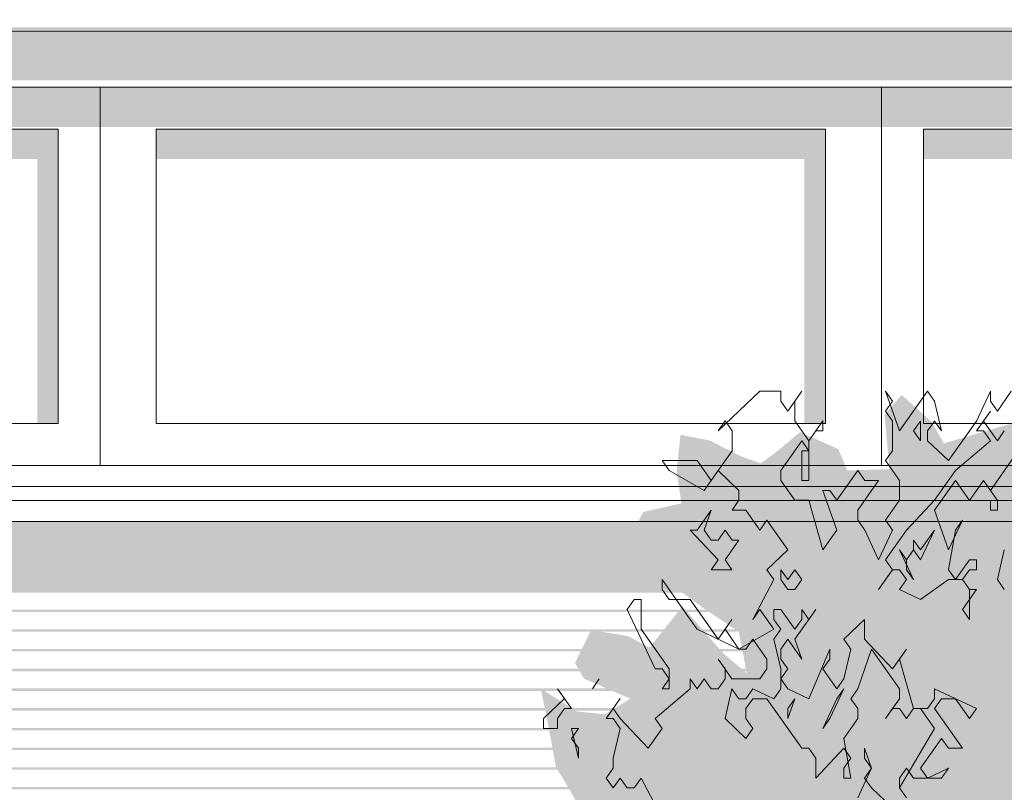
# Model space of a CAD drawing. Header units: metres. Extents: x -111 to -1, y -8 to 26.
# Tile 105 of 209: x -26.47 to -25.07, y 1.54 to 2.65. Entities that reach past the tile are written whole.
import ezdxf

# ---------------------------------------------------------------- set-up
doc = ezdxf.new("R2010")
doc.units = ezdxf.units.M
doc.header["$MEASUREMENT"] = 0
for name, color, linetype in [('10 Fassade', 7, 'Continuous'), ('10 Wand außen', 7, 'Continuous'), ('60 Pflanzen außen', 7, 'Continuous'), ('94 Genehmigungsplanung Bemaßung', 7, 'Continuous')]:
    doc.layers.add(name, color=color, linetype=linetype)
doc.styles.add('ERSTELLTER_STIL_2', font='arial.ttf')
doc.dimstyles.new('ERSTELLTER_STIL__1', dxfattribs={"dimtxt": 0.25, "dimasz": 0.19, "dimexe": 0.18, "dimexo": 0.1, "dimgap": 0, "dimtad": 1, "dimtih": 1, "dimtoh": 1, "dimzin": 0, "dimdsep": 46, "dimtxsty": 'ERSTELLTER_STIL_2', "dimblk": 'ARROWHEAD_6', "dimblk1": 'ARROWHEAD_6', "dimblk2": 'ARROWHEAD_6', "dimcen": 0.09, "dimclrd": 7, "dimclre": 7, "dimclrt": 7, "dimazin": 0, "dimtfac": 1, "dimtdec": 4, "dimtmove": 0, "dimatfit": 3, "dimfxl": 1, "dimtolj": 1, "dimtzin": 0, "dimarcsym": 0})

# ---------------------------------------------------------------- blocks, each defined once
blk = doc.blocks.new('Sträucher 27[11]_1', base_point=(-25.1121, 0.0201))
at = {"layer": '60 Pflanzen außen', "linetype": 'Continuous', "lineweight": 0, "true_color": 0xffffff}
h = blk.add_hatch(color=7, dxfattribs=at)
h.paths.add_polyline_path([(-24.6907, 1.2234), (-24.6936, 1.2703), (-24.6548, 1.2927), (-24.639, 1.3355), (-24.5788, 1.3701), (-24.5415, 1.3518), (-24.5228, 1.3212), (-24.5042, 1.3497), (-24.5013, 1.4048), (-24.497, 1.4353), (-24.4755, 1.4679), (-24.5085, 1.5026), (-24.5501, 1.4802), (-24.5601, 1.5026), (-24.5472, 1.5515), (-24.5558, 1.6045), (-24.5658, 1.6453), (-24.5486, 1.6799), (-24.5917, 1.7064), (-24.6232, 1.686), (-24.6648, 1.6921), (-24.6964, 1.739), (-24.6677, 1.7696), (-24.6619, 1.8315), (-24.6734, 1.8662), (-24.6662, 1.8988), (-24.6576, 1.9559), (-24.7337, 1.9742), (-24.7753, 2.0048), (-24.7509, 2.0415), (-24.7437, 2.0904), (-24.7796, 2.1108), (-24.8011, 2.0884), (-24.8499, 2.07), (-24.8886, 2.0924), (-24.8857, 2.1393), (-24.8527, 2.1556), (-24.8341, 2.1719), (-24.8914, 2.2151), (-24.9244, 2.178), (-24.9689, 2.1862), (-25.0079, 2.1291), (-25.0338, 2.0761), (-25.1514, 2.0415), (-25.1686, 2.0721), (-25.2117, 2.1108), (-25.2361, 2.0823), (-25.2289, 2.0048), (-25.2892, 2.0028), (-25.3021, 2.0334), (-25.3566, 2.0578), (-25.3881, 2.0313), (-25.4125, 2.013), (-25.4412, 2.0232), (-25.4857, 2.0456), (-25.5273, 2.0538), (-25.533, 2.0008), (-25.5259, 1.9559), (-25.5804, 1.9437), (-25.5947, 1.9172), (-25.5775, 1.8622), (-25.5345, 1.8357), (-25.4958, 1.8072), (-25.4441, 1.7725), (-25.4327, 1.7134), (-25.4642, 1.7399), (-25.49, 1.7684), (-25.5245, 1.8092), (-25.5503, 1.7766), (-25.5718, 1.7501), (-25.6019, 1.7664), (-25.655, 1.775), (-25.678, 1.7281), (-25.6651, 1.7057), (-25.5991, 1.6771), (-25.6349, 1.6547), (-25.6751, 1.6588), (-25.7268, 1.6914), (-25.7153, 1.6344), (-25.7052, 1.5793), (-25.6866, 1.5488), (-25.6637, 1.508), (-25.6421, 1.4835), (-25.5919, 1.4795), (-25.5747, 1.4733), (-25.5417, 1.4693), (-25.5446, 1.4468), (-25.5934, 1.4428), (-25.6364, 1.4448), (-25.6809, 1.4285), (-25.711, 1.4), (-25.7584, 1.3653), (-25.7827, 1.2879), (-25.7813, 1.2227), (-25.7655, 1.1778), (-25.7756, 1.1534), (-25.7928, 1.1106), (-25.7297, 1.0882), (-25.7412, 1.0413), (-25.7369, 0.9964), (-25.7455, 0.9924), (-25.7856, 1.0046), (-25.7957, 0.974), (-25.8051, 0.9108), (-25.7785, 0.9108), (-25.7354, 0.9251), (-25.724, 0.8925), (-25.7498, 0.8782), (-25.7842, 0.8416), (-25.7527, 0.8134), (-25.7125, 0.8175), (-25.7297, 0.793), (-25.7699, 0.738), (-25.7512, 0.7258), (-25.7269, 0.7095), (-25.7469, 0.683), (-25.7312, 0.6463), (-25.7082, 0.6483), (-25.6795, 0.6463), (-25.6781, 0.5892), (-25.6551, 0.5872), (-25.625, 0.5811), (-25.6264, 0.5281), (-25.5949, 0.5179), (-25.582, 0.5423), (-25.5691, 0.5974), (-25.5461, 0.5627), (-25.5231, 0.5057), (-25.5246, 0.5525), (-25.5131, 0.5709), (-25.5045, 0.5546), (-25.4801, 0.5383), (-25.4643, 0.5566), (-25.4155, 0.5749), (-25.3998, 0.5647), (-25.4012, 0.5423), (-25.3782, 0.5444), (-25.3424, 0.5382), (-25.3166, 0.5056), (-25.2936, 0.4669), (-25.2735, 0.4363), (-25.2592, 0.3833), (-25.2491, 0.3324), (-25.2305, 0.2611), (-25.2119, 0.2019), (-25.186, 0.098), (-25.1803, 0.0201), (-25.1413, 0.0201), (-25.1083, 0.0369), (-25.0653, 0.0201), (-25.071, 0.098), (-25.0609, 0.1714), (-25.0337, 0.2712), (-25.0035, 0.3711), (-24.949, 0.4697), (-24.9318, 0.4473), (-24.8859, 0.4392), (-24.8457, 0.5044), (-24.7984, 0.5207), (-24.751, 0.5288), (-24.7295, 0.5553), (-24.685, 0.6124), (-24.6563, 0.6022), (-24.6448, 0.7082), (-24.6549, 0.7497), (-24.5975, 0.7803), (-24.5401, 0.7762), (-24.5085, 0.7884), (-24.4569, 0.8272), (-24.4683, 0.8822), (-24.4554, 0.925), (-24.4626, 0.9698), (-24.4497, 1.0085), (-24.4468, 1.0269), (-24.4526, 1.0513), (-24.4554, 1.084), (-24.4325, 1.1003), (-24.4167, 1.1329), (-24.4612, 1.1329), (-24.4769, 1.1533), (-24.4425, 1.1899), (-24.4482, 1.2327), (-24.4611, 1.2927), (-24.4841, 1.3049), (-24.5099, 1.2825), (-24.563, 1.2702), (-24.606, 1.258), (-24.6462, 1.2295)])
h.paths.add_polyline_path([(-25.1771, 0.528), (-25.1599, 0.5178), (-25.1656, 0.4119), (-25.1671, 0.3242), (-25.1829, 0.3935), (-25.2044, 0.4547), (-25.2244, 0.5362), (-25.2173, 0.5484)], flags=0)
h.paths.add_polyline_path([(-25.124, 0.4506), (-25.1011, 0.526), (-25.0709, 0.5708), (-25.0595, 0.5545), (-25.0494, 0.5199), (-25.0466, 0.4404), (-25.0466, 0.365), (-25.0681, 0.2794), (-25.0882, 0.206), (-25.114, 0.1062), (-25.1241, 0.2121), (-25.1312, 0.3691)], flags=0)
h.paths.add_polyline_path([(-24.5817, 0.9364), (-24.6276, 0.9772), (-24.6075, 1.0118), (-24.5157, 1.0179), (-24.5329, 0.9833)], flags=0)
h.paths.add_polyline_path([(-24.6634, 1.5943), (-24.6189, 1.6147), (-24.639, 1.4965), (-24.6792, 1.5006)], flags=0)
at = {"layer": '60 Pflanzen außen', "color": 8, "linetype": 'Continuous', "lineweight": 18}
for p, q in [((-25.414, 2.116), (-25.4738, 2.0594)), ((-25.384, 2.116), (-25.414, 2.116)), ((-25.384, 2.1019), (-25.384, 2.116)), ((-25.3541, 2.116), (-25.3741, 2.0877)), ((-25.3641, 2.1019), (-25.3541, 2.116)), ((-25.2146, 2.0594), (-25.2345, 2.116)), ((-25.2345, 2.116), (-25.2246, 2.1019)), ((-25.1747, 2.116), (-25.2146, 2.0594)), ((-25.1647, 2.1019), (-25.1747, 2.116)), ((-25.085, 2.116), (-25.1049, 2.0735)), ((-25.085, 2.1019), (-25.085, 2.116)), ((-25.0551, 2.116), (-25.075, 2.0877)), ((-25.3741, 2.0877), (-25.384, 2.1019)), ((-25.3641, 2.0736), (-25.3641, 2.1019)), ((-25.2246, 2.1019), (-25.2345, 2.0877)), ((-25.1548, 2.0594), (-25.1647, 2.1019)), ((-25.075, 2.0877), (-25.085, 2.1019)), ((-25.2345, 2.0877), (-25.2246, 2.0735)), ((-25.085, 2.0877), (-25.1049, 2.0594)), ((-25.095, 2.0735), (-25.085, 2.0877)), ((-25.4738, 2.0594), (-25.4638, 2.0736)), ((-25.4638, 2.0736), (-25.4538, 2.0594)), ((-25.3442, 2.0452), (-25.3641, 2.0736)), ((-25.3242, 2.0736), (-25.3442, 2.0452)), ((-25.3242, 2.0594), (-25.3242, 2.0736)), ((-25.2246, 2.0735), (-25.2246, 2.0311)), ((-25.1847, 2.0735), (-25.1946, 2.0594)), ((-25.1847, 2.0452), (-25.1847, 2.0735)), ((-25.1747, 2.0594), (-25.1647, 2.0735)), ((-25.1647, 2.0735), (-25.1548, 2.0594)), ((-25.1049, 2.0735), (-25.1448, 2.0169)), ((-25.075, 2.0452), (-25.095, 2.0735)), ((-25.4538, 2.0594), (-25.4538, 2.0311)), ((-25.3442, 2.0452), (-25.3342, 2.0594)), ((-25.3342, 2.0594), (-25.3242, 2.0594)), ((-25.1946, 2.0594), (-25.1847, 2.0452)), ((-25.1747, 2.0452), (-25.1747, 2.0594)), ((-25.1049, 2.0594), (-25.095, 2.0594)), ((-25.095, 2.0594), (-25.085, 2.0452)), ((-25.0651, 2.0594), (-25.075, 2.0452)), ((-25.3841, 2.0028), (-25.3541, 2.0452)), ((-25.3541, 2.0452), (-25.3442, 2.0311)), ((-25.3442, 1.9886), (-25.3442, 2.0452)), ((-25.1448, 2.0169), (-25.1747, 2.0452)), ((-25.085, 2.0452), (-25.1348, 2.0027)), ((-25.4538, 2.0311), (-25.4837, 1.9886)), ((-25.3541, 2.0311), (-25.3542, 1.9886)), ((-25.3442, 2.0311), (-25.3541, 2.0311)), ((-25.2246, 2.0311), (-25.2345, 2.0169)), ((-25.085, 1.9744), (-25.0451, 2.031)), ((-25.5037, 2.0169), (-25.5535, 2.0169)), ((-25.5535, 2.0169), (-25.5436, 2.0028)), ((-25.4837, 1.9886), (-25.5037, 2.0169)), ((-25.2345, 2.0169), (-25.2146, 1.9886)), ((-25.5436, 2.0028), (-25.4937, 1.9744)), ((-25.4937, 1.9744), (-25.4738, 2.0028)), ((-25.4738, 2.0028), (-25.4439, 1.9744)), ((-25.3841, 1.9886), (-25.3841, 2.0028)), ((-25.2744, 2.0027), (-25.3043, 1.9603)), ((-25.2644, 1.9886), (-25.2744, 2.0027)), ((-25.1348, 2.0027), (-25.1648, 1.9603)), ((-25.3641, 1.9603), (-25.3841, 1.9886)), ((-25.3542, 1.9886), (-25.3442, 1.9886)), ((-25.2744, 1.9461), (-25.2445, 1.9886)), ((-25.2445, 1.9886), (-25.2644, 1.9886)), ((-25.2146, 1.9886), (-25.2146, 1.9603)), ((-25.1648, 1.9461), (-25.1348, 1.9886)), ((-25.1348, 1.9886), (-25.1149, 1.9602)), ((-25.1149, 1.9602), (-25.095, 1.9886)), ((-25.095, 1.9886), (-25.075, 1.9602)), ((-25.4439, 1.9744), (-25.4439, 1.9603)), ((-25.3143, 1.9744), (-25.3242, 1.9744)), ((-25.3242, 1.9744), (-25.3043, 1.9178)), ((-25.3043, 1.9603), (-25.3143, 1.9744)), ((-25.075, 1.9602), (-25.085, 1.9744)), ((-25.4439, 1.9603), (-25.4538, 1.9461)), ((-25.3442, 1.9603), (-25.3641, 1.9603)), ((-25.3243, 1.8895), (-25.3442, 1.9603)), ((-25.2146, 1.9603), (-25.2345, 1.9319)), ((-25.1648, 1.9603), (-25.2046, 1.9178)), ((-25.075, 1.9602), (-25.085, 1.9602)), ((-25.085, 1.9602), (-25.085, 1.9461)), ((-25.075, 1.9461), (-25.075, 1.9602)), ((-25.4838, 1.9461), (-25.5037, 1.9178)), ((-25.4937, 1.9178), (-25.4838, 1.9461)), ((-25.4538, 1.9461), (-25.4339, 1.9461)), ((-25.4339, 1.9461), (-25.414, 1.9178)), ((-25.2744, 1.9319), (-25.2744, 1.9461)), ((-25.1448, 1.8894), (-25.1648, 1.9461)), ((-25.085, 1.9461), (-25.075, 1.9461)), ((-25.414, 1.9178), (-25.404, 1.932)), ((-25.404, 1.932), (-25.3741, 1.8895)), ((-25.2644, 1.9178), (-25.2744, 1.9319)), ((-25.2345, 1.9319), (-25.2246, 1.9178)), ((-25.1249, 1.9319), (-25.1448, 1.8894)), ((-25.1349, 1.9178), (-25.1249, 1.9319)), ((-25.5137, 1.9178), (-25.4738, 1.8753)), ((-25.5037, 1.9178), (-25.5137, 1.9178)), ((-25.4838, 1.9036), (-25.4937, 1.9178)), ((-25.4638, 1.9178), (-25.4738, 1.9036)), ((-25.4538, 1.9036), (-25.4638, 1.9178)), ((-25.3043, 1.9178), (-25.3243, 1.8895)), ((-25.2445, 1.8753), (-25.2644, 1.9178)), ((-25.2246, 1.9178), (-25.2445, 1.8753)), ((-25.2046, 1.9178), (-25.2345, 1.8753)), ((-25.1847, 1.8753), (-25.1648, 1.9178)), ((-25.1648, 1.9178), (-25.1847, 1.8894)), ((-25.1448, 1.8611), (-25.1349, 1.9178)), ((-25.4738, 1.9036), (-25.4838, 1.9036)), ((-25.4638, 1.8753), (-25.4439, 1.9036)), ((-25.4439, 1.9036), (-25.4538, 1.9036)), ((-25.1947, 1.9036), (-25.1947, 1.8894)), ((-25.1847, 1.8894), (-25.1947, 1.9036)), ((-25.3741, 1.8895), (-25.404, 1.8611)), ((-25.2046, 1.8753), (-25.2146, 1.8894)), ((-25.2146, 1.8894), (-25.1947, 1.847)), ((-25.1947, 1.8894), (-25.2046, 1.8753)), ((-25.2046, 1.8753), (-25.1947, 1.8894)), ((-25.1947, 1.8894), (-25.1847, 1.8753)), ((-25.075, 1.847), (-25.0651, 1.8894)), ((-25.4738, 1.8753), (-25.4838, 1.8612)), ((-25.4539, 1.8611), (-25.4638, 1.8753)), ((-25.2345, 1.8753), (-25.2246, 1.8611)), ((-25.2046, 1.8611), (-25.2046, 1.8753)), ((-25.1149, 1.8753), (-25.1349, 1.847)), ((-25.1049, 1.8753), (-25.1149, 1.8753)), ((-25.1049, 1.8611), (-25.1049, 1.8753)), ((-25.4838, 1.8612), (-25.4539, 1.8611)), ((-25.404, 1.8611), (-25.394, 1.847)), ((-25.3841, 1.8611), (-25.3841, 1.847)), ((-25.3741, 1.847), (-25.3841, 1.8611)), ((-25.3641, 1.8611), (-25.3741, 1.847)), ((-25.3542, 1.847), (-25.3641, 1.8611)), ((-25.2246, 1.8611), (-25.2445, 1.8328)), ((-25.2445, 1.8328), (-25.2246, 1.8611)), ((-25.2246, 1.8611), (-25.2146, 1.8611)), ((-25.2146, 1.8611), (-25.2046, 1.847)), ((-25.1947, 1.847), (-25.2046, 1.8611)), ((-25.1349, 1.847), (-25.1448, 1.8611)), ((-25.1249, 1.847), (-25.1149, 1.8611)), ((-25.1149, 1.8611), (-25.1049, 1.8611)), ((-25.5535, 1.8328), (-25.5535, 1.847)), ((-25.5535, 1.847), (-25.5137, 1.7903)), ((-25.394, 1.847), (-25.424, 1.7903)), ((-25.3841, 1.847), (-25.3741, 1.8328)), ((-25.3641, 1.8328), (-25.3542, 1.847)), ((-25.2046, 1.847), (-25.2146, 1.8328)), ((-25.1847, 1.8186), (-25.1448, 1.847)), ((-25.1448, 1.847), (-25.1249, 1.847)), ((-25.1249, 1.847), (-25.1149, 1.8328)), ((-25.1149, 1.8328), (-25.1249, 1.847)), ((-25.0651, 1.8328), (-25.075, 1.847)), ((-25.5436, 1.8187), (-25.5535, 1.8328)), ((-25.3741, 1.8328), (-25.3641, 1.8328)), ((-25.2146, 1.8328), (-25.1847, 1.8186)), ((-25.1149, 1.8328), (-25.1149, 1.8186)), ((-25.1149, 1.8186), (-25.105, 1.8328)), ((-25.105, 1.8328), (-25.1149, 1.8328)), ((-25.5934, 1.8187), (-25.6034, 1.8045)), ((-25.5834, 1.8187), (-25.5934, 1.8187)), ((-25.5835, 1.7762), (-25.5834, 1.8187)), ((-25.5137, 1.8187), (-25.5436, 1.8187)), ((-25.4738, 1.762), (-25.5137, 1.8187)), ((-25.1149, 1.8186), (-25.1249, 1.8045)), ((-25.1149, 1.7903), (-25.1149, 1.8186)), ((-25.6034, 1.8045), (-25.5635, 1.7195)), ((-25.424, 1.7903), (-25.414, 1.8045)), ((-25.414, 1.8045), (-25.394, 1.7762)), ((-25.3841, 1.8045), (-25.394, 1.8045)), ((-25.394, 1.8045), (-25.394, 1.7903)), ((-25.3641, 1.7762), (-25.3841, 1.8045)), ((-25.3641, 1.762), (-25.3342, 1.8045)), ((-25.3542, 1.8045), (-25.3542, 1.7903)), ((-25.3442, 1.7903), (-25.3542, 1.8045)), ((-25.3342, 1.8045), (-25.3442, 1.7903)), ((-25.1249, 1.8045), (-25.1149, 1.7903)), ((-25.5137, 1.7903), (-25.5037, 1.7762)), ((-25.4539, 1.7903), (-25.4738, 1.762)), ((-25.4638, 1.7762), (-25.4539, 1.7903)), ((-25.394, 1.7903), (-25.3841, 1.7762)), ((-25.3542, 1.7903), (-25.3641, 1.7762)), ((-25.2645, 1.7903), (-25.2944, 1.762)), ((-25.2645, 1.762), (-25.2645, 1.7903)), ((-25.5436, 1.7195), (-25.5835, 1.7762)), ((-25.5037, 1.7762), (-25.4439, 1.7479)), ((-25.4439, 1.7479), (-25.4638, 1.7762)), ((-25.394, 1.7762), (-25.4439, 1.7479)), ((-25.3841, 1.7762), (-25.394, 1.762)), ((-25.4339, 1.7479), (-25.424, 1.762)), ((-25.424, 1.762), (-25.404, 1.7337)), ((-25.394, 1.762), (-25.3841, 1.7195)), ((-25.3841, 1.7479), (-25.3741, 1.762)), ((-25.3741, 1.762), (-25.3542, 1.7337)), ((-25.3542, 1.7337), (-25.3641, 1.762)), ((-25.2944, 1.762), (-25.2844, 1.7478)), ((-25.2246, 1.7195), (-25.2645, 1.762)), ((-25.4439, 1.7479), (-25.4339, 1.7479)), ((-25.3841, 1.7337), (-25.3841, 1.7479)), ((-25.3143, 1.7478), (-25.3442, 1.677)), ((-25.3143, 1.7337), (-25.3143, 1.7478)), ((-25.2844, 1.7478), (-25.2944, 1.7054)), ((-25.2744, 1.6912), (-25.2545, 1.7478)), ((-25.2545, 1.7478), (-25.2146, 1.6912)), ((-25.2046, 1.7478), (-25.2246, 1.7195)), ((-25.2146, 1.7337), (-25.2046, 1.7478)), ((-25.4539, 1.7054), (-25.4738, 1.7337)), ((-25.4738, 1.7337), (-25.4638, 1.7195)), ((-25.404, 1.7337), (-25.404, 1.7195)), ((-25.3741, 1.7195), (-25.3841, 1.7337)), ((-25.3243, 1.7195), (-25.3143, 1.7337)), ((-25.1947, 1.6629), (-25.2146, 1.7337)), ((-25.5635, 1.7195), (-25.5536, 1.7195)), ((-25.5536, 1.7195), (-25.5436, 1.7054)), ((-25.5436, 1.6912), (-25.5436, 1.7195)), ((-25.4638, 1.7195), (-25.4638, 1.7054)), ((-25.404, 1.7195), (-25.414, 1.7054)), ((-25.3841, 1.7195), (-25.3841, 1.6912)), ((-25.3841, 1.7054), (-25.3741, 1.7195)), ((-25.3043, 1.6912), (-25.3243, 1.7195)), ((-25.6433, 1.7054), (-25.6532, 1.6912)), ((-25.6532, 1.6912), (-25.6433, 1.7054)), ((-25.5436, 1.7054), (-25.5536, 1.6912)), ((-25.5037, 1.6912), (-25.5137, 1.7054)), ((-25.5137, 1.7054), (-25.5137, 1.6912)), ((-25.4937, 1.7054), (-25.5037, 1.6912)), ((-25.4838, 1.6912), (-25.4937, 1.7054)), ((-25.4638, 1.7054), (-25.4738, 1.6912)), ((-25.414, 1.7054), (-25.4539, 1.7054)), ((-25.3741, 1.6912), (-25.3841, 1.7054)), ((-25.2944, 1.7054), (-25.3043, 1.6912)), ((-25.6832, 1.6629), (-25.7031, 1.6912)), ((-25.7031, 1.6912), (-25.6931, 1.6771)), ((-25.5137, 1.6912), (-25.5635, 1.6487)), ((-25.5536, 1.6912), (-25.5436, 1.6912)), ((-25.4738, 1.6912), (-25.4838, 1.6912)), ((-25.4539, 1.6912), (-25.4638, 1.6487)), ((-25.4439, 1.677), (-25.4539, 1.6912)), ((-25.424, 1.6912), (-25.4339, 1.677)), ((-25.3941, 1.677), (-25.424, 1.6912)), ((-25.3841, 1.6912), (-25.3941, 1.677)), ((-25.3442, 1.677), (-25.3741, 1.6912)), ((-25.3143, 1.6487), (-25.2944, 1.6912)), ((-25.2944, 1.6912), (-25.3043, 1.677)), ((-25.2844, 1.677), (-25.2744, 1.6912)), ((-25.2146, 1.6912), (-25.2146, 1.677)), ((-25.105, 1.6629), (-25.1648, 1.6912)), ((-25.1648, 1.6912), (-25.1648, 1.677)), ((-25.6931, 1.6771), (-25.723, 1.6488)), ((-25.6134, 1.6771), (-25.6333, 1.6487)), ((-25.6233, 1.6629), (-25.6134, 1.6771)), ((-25.4339, 1.677), (-25.4439, 1.677)), ((-25.4339, 1.6629), (-25.424, 1.677)), ((-25.424, 1.677), (-25.404, 1.677)), ((-25.404, 1.677), (-25.3542, 1.6062)), ((-25.3741, 1.6487), (-25.3642, 1.677)), ((-25.3642, 1.677), (-25.3741, 1.6629)), ((-25.3043, 1.677), (-25.3243, 1.6346)), ((-25.2744, 1.6629), (-25.2844, 1.677)), ((-25.2146, 1.677), (-25.2346, 1.6487)), ((-25.1648, 1.677), (-25.1747, 1.6629)), ((-25.1648, 1.6629), (-25.1548, 1.677)), ((-25.1548, 1.677), (-25.1349, 1.677)), ((-25.1349, 1.677), (-25.1149, 1.6487)), ((-25.7031, 1.6488), (-25.6931, 1.6629)), ((-25.6931, 1.6629), (-25.6832, 1.6629)), ((-25.6134, 1.6487), (-25.6233, 1.6629)), ((-25.4339, 1.6487), (-25.4339, 1.6629)), ((-25.3741, 1.6629), (-25.3741, 1.6487)), ((-25.2744, 1.6487), (-25.2744, 1.6629)), ((-25.2346, 1.6487), (-25.2246, 1.6629)), ((-25.2246, 1.6629), (-25.2146, 1.6629)), ((-25.2146, 1.6629), (-25.2047, 1.6487)), ((-25.2047, 1.6487), (-25.1947, 1.6629)), ((-25.1947, 1.6629), (-25.1847, 1.6629)), ((-25.1747, 1.6629), (-25.1947, 1.6629)), ((-25.1847, 1.6629), (-25.1648, 1.6345)), ((-25.1249, 1.6062), (-25.1648, 1.6629)), ((-25.1149, 1.6487), (-25.105, 1.6629)), ((-25.723, 1.6488), (-25.723, 1.6346)), ((-25.7031, 1.6346), (-25.7031, 1.6488)), ((-25.6333, 1.6487), (-25.6233, 1.6487)), ((-25.6233, 1.6487), (-25.6134, 1.6346)), ((-25.5735, 1.6063), (-25.6134, 1.6487)), ((-25.5635, 1.6487), (-25.5536, 1.6346)), ((-25.4638, 1.6487), (-25.4339, 1.6204)), ((-25.424, 1.6346), (-25.4339, 1.6487)), ((-25.3243, 1.6346), (-25.3143, 1.6487)), ((-25.2944, 1.6204), (-25.2744, 1.6487)), ((-25.723, 1.6346), (-25.7031, 1.6346)), ((-25.6832, 1.6204), (-25.6732, 1.6346)), ((-25.6732, 1.6346), (-25.6832, 1.6346)), ((-25.6832, 1.6346), (-25.6732, 1.5921)), ((-25.6134, 1.6346), (-25.6233, 1.5921)), ((-25.5536, 1.6346), (-25.5735, 1.6063)), ((-25.4339, 1.6204), (-25.424, 1.6346)), ((-25.1648, 1.6345), (-25.2146, 1.5496)), ((-25.6732, 1.6063), (-25.6832, 1.6204)), ((-25.2844, 1.5637), (-25.2944, 1.6204)), ((-25.1847, 1.5779), (-25.1548, 1.6204)), ((-25.1548, 1.6204), (-25.1448, 1.6062)), ((-25.6732, 1.5921), (-25.6732, 1.6063)), ((-25.3542, 1.6062), (-25.3442, 1.6062)), ((-25.3442, 1.6062), (-25.3343, 1.5921)), ((-25.3343, 1.5637), (-25.2944, 1.6062)), ((-25.2944, 1.6062), (-25.2844, 1.5921)), ((-25.2545, 1.5779), (-25.2645, 1.6062)), ((-25.2645, 1.6062), (-25.2645, 1.5921)), ((-25.1448, 1.6062), (-25.1249, 1.6062)), ((-25.6233, 1.5921), (-25.6233, 1.5779)), ((-25.3343, 1.5921), (-25.3343, 1.5637)), ((-25.2844, 1.5921), (-25.2944, 1.5779)), ((-25.2645, 1.5921), (-25.2545, 1.5779)), ((-25.6233, 1.5779), (-25.6333, 1.5638)), ((-25.2944, 1.5779), (-25.2944, 1.5637)), ((-25.2545, 1.5779), (-25.2744, 1.5354)), ((-25.2645, 1.5637), (-25.2545, 1.5779)), ((-25.2146, 1.5637), (-25.2047, 1.5779)), ((-25.2047, 1.5779), (-25.1947, 1.5637)), ((-25.1748, 1.5637), (-25.1847, 1.5779)), ((-25.1449, 1.5779), (-25.1748, 1.5637)), ((-25.1548, 1.5637), (-25.1449, 1.5779)), ((-25.6333, 1.5638), (-25.6233, 1.5496)), ((-25.6233, 1.5496), (-25.6134, 1.5638)), ((-25.6134, 1.5638), (-25.6034, 1.5496)), ((-25.5934, 1.5496), (-25.5835, 1.5638)), ((-25.5835, 1.5638), (-25.5536, 1.5071)), ((-25.2944, 1.5637), (-25.2844, 1.5637)), ((-25.2545, 1.5496), (-25.2645, 1.5637)), ((-25.2146, 1.5496), (-25.2146, 1.5637)), ((-25.1947, 1.5637), (-25.1548, 1.5637)), ((-25.6034, 1.5496), (-25.5934, 1.5496)), ((-25.2246, 1.5213), (-25.2545, 1.5496)), ((-25.2146, 1.5496), (-25.2047, 1.5354)), ((-25.2047, 1.5354), (-25.2146, 1.5496))]:
    blk.add_line(p, q, dxfattribs=at)
blk = doc.blocks.new('*D120', base_point=(-27236.1321, 0))
at = {"layer": '94 Genehmigungsplanung Bemaßung', "color": 7, "linetype": 'Continuous', "lineweight": 13}
for p, q in [((-58.1625, 9.3843), (-58.1625, 9.7593)), ((-17.3411, 9.3843), (-17.3411, 9.7593)), ((-58.0625, 9.6718), (-58.2625, 9.4718)), ((-17.2411, 9.6718), (-17.4411, 9.4718)), ((-58.3125, 9.5718), (-58.1625, 9.5718)), ((-58.1625, 9.5718), (-17.3411, 9.5718))]:
    blk.add_line(p, q, dxfattribs=at)
at = {"layer": '94 Genehmigungsplanung Bemaßung', "color": 7, "lineweight": 13, "insert": (-38.1808, 9.6218), "char_height": 0.25, "attachment_point": 7, "style": 'ERSTELLTER_STIL_2'}
blk.add_mtext('\\A1;{\\pql;\\fArial|b0|i0|c0|p0;\\W1.000000;40,82}', dxfattribs=at)
blk = doc.blocks.new('ARROWHEAD_6')
at = {"color": 0, "linetype": 'Continuous', "lineweight": 0}
for p, q in [((-0.5, -0.5), (0.5, 0.5)), ((0, 0), (-1, 0))]:
    blk.add_line(p, q, dxfattribs=at)

msp = doc.modelspace()

# ---------------------------------------------------------------- hatches: boundary and pattern name
at = {"layer": '10 Fassade', "linetype": 'Continuous', "lineweight": 0, "true_color": 0x000000}
for points in [[(-37.7011, 2.6354), (-37.7011, 2.6324), (-17.8011, 2.6324), (-17.8011, 2.6354)], [(-37.7011, 2.6319), (-17.9665, 2.6319), (-17.964, 2.6294), (-17.8274, 2.6294), (-17.8299, 2.6319), (-17.8011, 2.6319), (-17.8011, 2.6324), (-37.7011, 2.6324)], [(-27.5357, 1.9169), (-23.009, 1.9169), (-22.9997, 1.93), (-27.5011, 1.93), (-27.5011, 1.939), (-27.5217, 1.939)], [(-37.7011, 1.9139), (-17.8011, 1.9139), (-17.8011, 1.9169), (-37.7011, 1.9169)], [(-37.7011, 1.9139), (-37.7011, 1.9134), (-37.5382, 1.9134), (-37.5395, 1.9109), (-33.0132, 1.9109), (-33.0115, 1.9134), (-32.5382, 1.9134), (-32.5395, 1.9109), (-28.0132, 1.9109), (-28.0115, 1.9134), (-27.5382, 1.9134), (-27.5395, 1.9109), (-23.0132, 1.9109), (-23.0115, 1.9134), (-22.5455, 1.9134), (-22.5468, 1.9109), (-18.0146, 1.9109), (-18.0129, 1.9134), (-17.9665, 1.9134), (-17.964, 1.9109), (-17.8274, 1.9109), (-17.8299, 1.9134), (-17.8011, 1.9134), (-17.8011, 1.9139)], [(-27.5395, 1.9109), (-27.5536, 1.8887), (-23.0289, 1.8887), (-23.0132, 1.9109)], [(-37.7011, 1.8887), (-37.7011, 1.8857), (-17.8011, 1.8857), (-17.8011, 1.8887)], [(-37.7011, 1.8857), (-37.7011, 1.8852), (-37.556, 1.8852), (-37.5574, 1.8827), (-33.0331, 1.8827), (-33.0314, 1.8852), (-32.556, 1.8852), (-32.5574, 1.8827), (-28.0331, 1.8827), (-28.0314, 1.8852), (-27.556, 1.8852), (-27.5574, 1.8827), (-23.0331, 1.8827), (-23.0314, 1.8852), (-22.5633, 1.8852), (-22.5646, 1.8827), (-18.0345, 1.8827), (-18.0328, 1.8852), (-17.9665, 1.8852), (-17.964, 1.8827), (-17.8274, 1.8827), (-17.8299, 1.8852), (-17.8033, 1.8852), (-17.805, 1.8827), (-17.8011, 1.8827), (-17.8011, 1.8857)], [(-27.5711, 1.8606), (-23.0488, 1.8606), (-23.0331, 1.8827), (-27.5574, 1.8827), (-27.5711, 1.861)], [(-37.7011, 1.8606), (-37.7011, 1.8576), (-17.8011, 1.8576), (-17.8011, 1.8606)], [(-37.7011, 1.8571), (-37.5736, 1.8571), (-37.5711, 1.8546), (-33.053, 1.8546), (-33.0513, 1.8571), (-32.5736, 1.8571), (-32.5711, 1.8546), (-28.053, 1.8546), (-28.0513, 1.8571), (-27.5736, 1.8571), (-27.5711, 1.8546), (-23.053, 1.8546), (-23.0513, 1.8571), (-22.5809, 1.8571), (-22.5784, 1.8546), (-18.0544, 1.8546), (-18.0527, 1.8571), (-17.9665, 1.8571), (-17.964, 1.8546), (-17.8274, 1.8546), (-17.8299, 1.8571), (-17.8232, 1.8571), (-17.8249, 1.8546), (-17.8019, 1.8546), (-17.8011, 1.8558), (-17.8011, 1.8576), (-37.7011, 1.8576)], [(-23.053, 1.8546), (-27.5711, 1.8546), (-27.5711, 1.8324), (-23.0687, 1.8324)], [(-37.7011, 1.8294), (-17.8011, 1.8294), (-17.8011, 1.8324), (-37.7011, 1.8324)], [(-37.7011, 1.8289), (-37.5736, 1.8289), (-37.573, 1.8283), (-33.0716, 1.8283), (-33.0712, 1.8289), (-32.5736, 1.8289), (-32.573, 1.8283), (-28.0716, 1.8283), (-28.0712, 1.8289), (-27.5736, 1.8289), (-27.573, 1.8283), (-23.0716, 1.8283), (-23.0712, 1.8289), (-22.5809, 1.8289), (-22.5803, 1.8283), (-18.073, 1.8283), (-18.0726, 1.8289), (-17.9665, 1.8289), (-17.964, 1.8264), (-17.8218, 1.8264), (-17.8201, 1.8289), (-17.8011, 1.8289), (-17.8011, 1.8294), (-37.7011, 1.8294)], [(-37.7011, 1.8043), (-37.7011, 1.8013), (-17.8011, 1.8013), (-17.8011, 1.8043)], [(-37.7011, 1.8008), (-17.9665, 1.8008), (-17.964, 1.7983), (-17.8274, 1.7983), (-17.8299, 1.8008), (-17.8011, 1.8008), (-17.8011, 1.8013), (-37.7011, 1.8013)], [(-37.7011, 1.7731), (-17.8011, 1.7731), (-17.8011, 1.7762), (-37.7011, 1.7762)], [(-37.7011, 1.7726), (-17.9693, 1.7726), (-17.9669, 1.7702), (-17.8274, 1.7702), (-17.8299, 1.7726), (-17.8011, 1.7726), (-17.8011, 1.7731), (-37.7011, 1.7731)], [(-37.7011, 1.745), (-17.8011, 1.745), (-17.8011, 1.748), (-37.7011, 1.748)], [(-37.7011, 1.7445), (-17.9693, 1.7445), (-17.9669, 1.742), (-17.8274, 1.742), (-17.8299, 1.7445), (-17.8011, 1.7445), (-17.8011, 1.745), (-37.7011, 1.745)], [(-37.7011, 1.7199), (-37.7011, 1.7169), (-17.8011, 1.7169), (-17.8011, 1.7199)], [(-37.7011, 1.7163), (-17.9665, 1.7163), (-17.964, 1.7139), (-17.8274, 1.7139), (-17.8299, 1.7163), (-17.8011, 1.7163), (-17.8011, 1.7169), (-37.7011, 1.7169)], [(-37.7011, 1.6917), (-37.7011, 1.6887), (-17.8011, 1.6887), (-17.8011, 1.6917)], [(-37.7011, 1.6882), (-17.9665, 1.6882), (-17.964, 1.6857), (-17.8274, 1.6857), (-17.8299, 1.6882), (-17.8011, 1.6882), (-17.8011, 1.6887), (-37.7011, 1.6887)], [(-37.7011, 1.6636), (-37.7011, 1.6606), (-17.8011, 1.6606), (-17.8011, 1.6636)], [(-37.7011, 1.6601), (-17.9665, 1.6601), (-17.964, 1.6576), (-17.8274, 1.6576), (-17.8299, 1.6601), (-17.8011, 1.6601), (-17.8011, 1.6606), (-37.7011, 1.6606)], [(-37.7011, 1.6354), (-37.7011, 1.6324), (-17.8011, 1.6324), (-17.8011, 1.6354)], [(-37.7011, 1.6319), (-17.9665, 1.6319), (-17.964, 1.6294), (-17.8274, 1.6294), (-17.8299, 1.6319), (-17.8011, 1.6319), (-17.8011, 1.6324), (-37.7011, 1.6324)], [(-17.8011, 1.6073), (-37.7011, 1.6073), (-37.7011, 1.6043), (-17.8011, 1.6043)], [(-37.7011, 1.6038), (-17.9665, 1.6038), (-17.964, 1.6013), (-17.8274, 1.6013), (-17.8299, 1.6038), (-17.8011, 1.6038), (-17.8011, 1.6043), (-37.7011, 1.6043)], [(-37.7011, 1.5761), (-17.8011, 1.5761), (-17.8011, 1.5791), (-37.7011, 1.5791)], [(-37.7011, 1.5756), (-17.9665, 1.5756), (-17.964, 1.5732), (-17.8274, 1.5732), (-17.8299, 1.5756), (-17.8011, 1.5756), (-17.8011, 1.5761), (-37.7011, 1.5761)], [(-37.7011, 1.548), (-17.8011, 1.548), (-17.8011, 1.551), (-37.7011, 1.551)], [(-37.7011, 1.5475), (-17.9665, 1.5475), (-17.964, 1.545), (-17.8274, 1.545), (-17.8299, 1.5475), (-17.8011, 1.5475), (-17.8011, 1.548), (-37.7011, 1.548)]]:
    msp.add_hatch(color=18, dxfattribs=at).paths.add_polyline_path(points)
at = {"layer": '10 Wand außen', "linetype": 'Continuous', "lineweight": 0, "true_color": 0x000000}
for points in [[(-22.9997, 2.63), (-27.5011, 2.63), (-27.4312, 2.5601), (-23.0696, 2.5601)], [(-27.4211, 2.55), (-27.3645, 2.4934), (-26.4123, 2.4934), (-26.3557, 2.55)], [(-26.4123, 2.4934), (-26.3557, 2.4934), (-26.3557, 2.55)], [(-26.2803, 2.4934), (-26.3557, 2.55), (-26.3557, 2.4934)], [(-26.3557, 2.55), (-26.2803, 2.4934), (-25.3158, 2.4934), (-25.2404, 2.55)], [(-25.3158, 2.4934), (-25.2404, 2.4934), (-25.2404, 2.55)], [(-25.2404, 2.4934), (-25.1838, 2.4934), (-25.2404, 2.55)], [(-25.2404, 2.55), (-25.1838, 2.4934), (-24.2216, 2.4934), (-24.165, 2.55)], [(-26.4157, 2.49), (-27.3611, 2.49), (-27.3611, 2.4476), (-26.4457, 2.4476), (-26.4457, 2.07), (-26.4157, 2.07)], [(-25.3204, 2.49), (-26.2757, 2.49), (-26.2757, 2.4476), (-25.3504, 2.4476), (-25.3504, 2.07), (-25.3204, 2.07)], [(-25.1804, 2.49), (-25.1804, 2.4476), (-24.255, 2.4476), (-24.255, 2.07), (-24.225, 2.07), (-24.225, 2.49)]]:
    msp.add_hatch(color=18, dxfattribs=at).paths.add_polyline_path(points)

# ---------------------------------------------------------------- linework, layer by layer
at = {"layer": '10 Fassade', "color": 7, "linetype": 'Continuous', "lineweight": 13}
msp.add_line((-27.5011, 2.63), (-22.9997, 2.63), dxfattribs=at)
at = {"layer": '10 Wand außen', "color": 7, "linetype": 'Continuous', "lineweight": 18}
for p, q in [((-25.2504, 2.55), (-27.4211, 2.55)), ((-26.3557, 2.55), (-26.3557, 2.01)), ((-23.0797, 2.55), (-25.2504, 2.55)), ((-25.2404, 2.55), (-25.2404, 2.01)), ((-27.3611, 2.49), (-26.4157, 2.49)), ((-26.4157, 2.07), (-26.4157, 2.49)), ((-26.2757, 2.49), (-26.2757, 2.07)), ((-25.3204, 2.49), (-26.2757, 2.49)), ((-25.3204, 2.07), (-25.3204, 2.49)), ((-25.1804, 2.07), (-25.1804, 2.49)), ((-25.1804, 2.49), (-24.225, 2.49)), ((-27.3611, 2.07), (-26.4157, 2.07)), ((-26.2757, 2.07), (-25.3204, 2.07)), ((-25.1804, 2.07), (-24.225, 2.07)), ((-27.4211, 2.01), (-25.2504, 2.01)), ((-25.2504, 2.01), (-23.0797, 2.01))]:
    msp.add_line(p, q, dxfattribs=at)
at = {"layer": '10 Wand außen', "color": 7, "linetype": 'Continuous', "lineweight": 13}
for p, q in [((-22.9997, 1.98), (-27.5011, 1.98)), ((-22.9997, 1.96), (-27.5011, 1.96)), ((-22.9997, 1.93), (-27.5011, 1.93))]:
    msp.add_line(p, q, dxfattribs=at)

# ---------------------------------------------------------------- block references
at = {"layer": '60 Pflanzen außen', "color": 8, "linetype": 'Continuous', "lineweight": 18}
msp.add_blockref('Sträucher 27[11]_1', (-25.1121, 0.0201), dxfattribs=at)

# ---------------------------------------------------------------- dimensions: what is measured, and where the dimension line sits
at = {"layer": '94 Genehmigungsplanung Bemaßung', "color": 7, "linetype": 'Continuous', "lineweight": 13}
dim = msp.add_linear_dim(base=(-17.3411, 9.5718), p1=(-58.1625, 3.35), p2=(-17.3411, -0.4), dimstyle='ERSTELLTER_STIL__1', dxfattribs=at)
dim.commit()
dim.dimension.update_dxf_attribs({"geometry": '*D120', "text_midpoint": (-37.762, 9.7468), "dimtype": 160})

doc.saveas('drawing.dxf')
